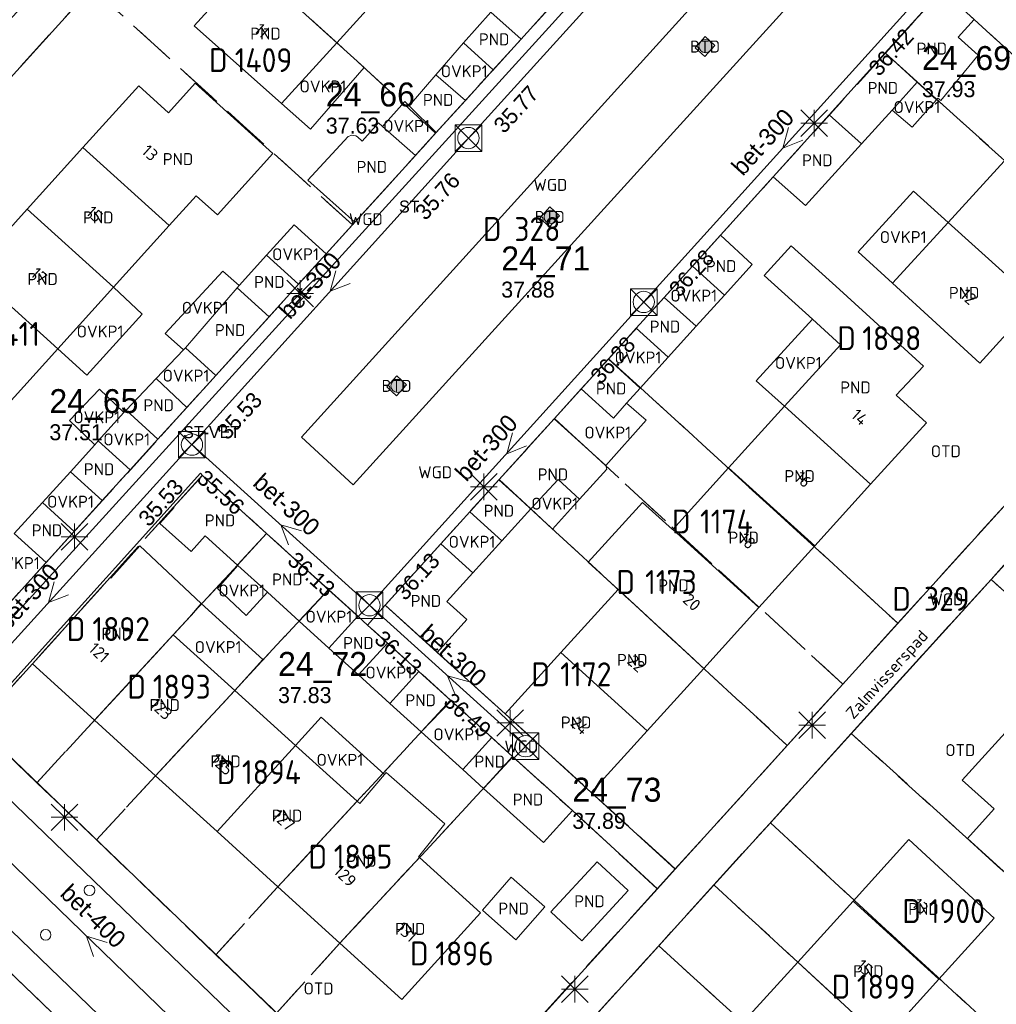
# Model space of a CAD drawing. Header units: metres. Extents: x 207644 to 210135, y 370459 to 373417.
# Tile 172 of 256: x 208776 to 208849, y 371744 to 371818. Entities that reach past the tile are written whole.
import ezdxf
from ezdxf.enums import TextEntityAlignment as Align

# ---------------------------------------------------------------- set-up
doc = ezdxf.new("R2010")
doc.units = ezdxf.units.M
doc.linetypes.add('HIDDEN2', pattern=[4.7625, 3.175, -1.5875])
for name, color, linetype in [('BTD', 7, 'Continuous'), ('combi_kolk', 7, 'Continuous'), ('CON_BxH300x300mm', 7, 'Continuous'), ('CON_BxH400x400mm', 7, 'Continuous'), ('DMM_BxH300x300mm', 7, 'Continuous'), ('DMM_BxH400x400mm', 7, 'Continuous'), ('GB', 1, 'Continuous'), ('GB07', 1, 'Continuous'), ('GB11', 1, 'Continuous'), ('INV_BxH300x300mm', 7, 'Continuous'), ('KAD_perceelnummer', 212, 'Continuous'), ('KAD_sectie', 212, 'Continuous'), ('KAD_Vastgesteld_Perceel', 212, 'Continuous'), ('KO_INSPECTIE', 7, 'Continuous'), ('NAR', 7, 'Continuous'), ('NLV_inspectieput', 7, 'Continuous'), ('NNR_inspectieput', 7, 'Continuous'), ('NOD_inspectieput', 7, 'Continuous'), ('ORL', 7, 'Continuous'), ('OTD', 7, 'Continuous'), ('OVKP1', 7, 'Continuous'), ('PIJL', 7, 'Continuous'), ('PND', 7, 'Continuous'), ('WGD', 7, 'Continuous')]:
    doc.layers.add(name, color=color, linetype=linetype)
for name, color, linetype, lineweight in [('GMV', 7, 'Continuous', 25), ('GP1', 7, 'Continuous', 30), ('Q21_lantaarnpaal', 1, 'Continuous', 0), ('Q26_boom', 72, 'Continuous', 0), ('Q28_rioolput', 153, 'Continuous', 0)]:
    doc.layers.add(name, color=color, linetype=linetype, lineweight=lineweight)
doc.styles.add('ISO', font='isocpeur.ttf', dxfattribs={"height": 1})
doc.styles.add('ISOCP', font='ISOCP.shx', dxfattribs={"height": 1.8})

# ---------------------------------------------------------------- blocks, each defined once
blk = doc.blocks.new('ACMAP_ANN_TEMPLATE_Vastgesteld_Perceelnummer')
at = {"layer": 'KAD_perceelnummer', "style": 'ISOCP'}
blk.add_attdef('Perceelnummer', text='', height=1.8, dxfattribs=at).set_placement((0, 0), align=Align.MIDDLE)
at = {"layer": 'KAD_sectie', "style": 'ISOCP'}
blk.add_attdef('sectie', text='', height=1.8, dxfattribs=at).set_placement((-2.7, 0), align=Align.MIDDLE_RIGHT)
blk = doc.blocks.new('Q21')
for p, q in [((-1, 1), (0, 0)), ((0, 1), (0, 0)), ((0, 0), (1, 1)), ((-1, 0), (0, 0)), ((-1, -1), (0, 0)), ((0, 0), (1, 0)), ((0, 0), (0, -1)), ((0, 0), (1, -1))]:
    blk.add_line(p, q)
blk = doc.blocks.new('Q28')
at = {"linetype": 'Continuous'}
for p, q in [((-1, -1), (1, 1)), ((-1, 1), (1, -1))]:
    blk.add_line(p, q, dxfattribs=at)
blk.add_lwpolyline([(1, 1), (1, -1), (-1, -1), (-1, 1)], close=True)
blk = doc.blocks.new('Q26')
blk.add_hatch(color=256).paths.add_polyline_path([(-0.452, -0.01, 1), (0.548, -0.01, 1)])
blk.add_circle((0.048, -0.01), 0.5)

msp = doc.modelspace()

# ---------------------------------------------------------------- linework, layer by layer
at = {"layer": 'combi_kolk', "color": 253, "lineweight": 13}
for centre in [(208781.05, 371752.54), (208777.76, 371749.2)]:
    msp.add_circle(centre, 0.4, dxfattribs=at)
at = {"layer": 'CON_BxH300x300mm', "color": 253, "linetype": 'Continuous', "lineweight": 13}
for points in [[(208809.52, 371809.07), (208830.33, 371832.03)], [(208843.6, 371819.88), (208822.7, 371796.75)], [(208788.75, 371786.03), (208809.52, 371809.07)], [(208822.7, 371796.75), (208802.09, 371773.96)], [(208767.2, 371762.29), (208788.75, 371786.03)], [(208788.75, 371786.03), (208802.09, 371773.96)], [(208802.09, 371773.96), (208813.82, 371763.37)]]:
    msp.add_lwpolyline(points, dxfattribs=at)
at = {"layer": 'CON_BxH400x400mm', "color": 253, "linetype": 'Continuous', "lineweight": 13}
msp.add_lwpolyline([(208767.2, 371762.29), (208794.46, 371735.9)], dxfattribs=at)
at = {"layer": 'GB', "color": 253, "linetype": 'Continuous', "lineweight": 13}
for points in [[(208793.116, 371822.137), (208788.921, 371817.51)], [(208803.826, 371820.858), (208799.629, 371816.232)], [(208840.846, 371815.463), (208844.878, 371819.92)], [(208788.921, 371817.51), (208795.488, 371811.667)], [(208846.324, 371816.643), (208847.53, 371817.971)], [(208799.629, 371816.232), (208795.488, 371811.667)], [(208811.393, 371814.204), (208813.486, 371816.508)], [(208836.639, 371810.813), (208840.846, 371815.463)], [(208784.752, 371812.981), (208780.564, 371808.352)], [(208786.984, 371810.962), (208784.752, 371812.981)], [(208789.003, 371813.194), (208786.984, 371810.962)], [(208794.839, 371807.913), (208789.003, 371813.194)], [(208807.109, 371809.486), (208809.302, 371811.901)], [(208836.639, 371810.813), (208832.424, 371806.153)], [(208839.049, 371808.633), (208841.354, 371811.171)], [(208839.049, 371808.633), (208834.846, 371804.005)], [(208776.376, 371803.724), (208780.564, 371808.352)], [(208790.666, 371803.301), (208794.839, 371807.913)], [(208800.987, 371802.744), (208805.537, 371807.756)], [(208845.565, 371802.729), (208849.776, 371807.343)], [(208834.846, 371804.005), (208832.424, 371806.153)], [(208787.045, 371802.488), (208789.075, 371804.737)], [(208789.075, 371804.737), (208790.666, 371803.301)], [(208772.188, 371799.095), (208776.376, 371803.724)], [(208845.565, 371802.729), (208841.39, 371798.156)], [(208787.045, 371802.488), (208782.863, 371797.853)], [(208826.354, 371799.431), (208828.469, 371801.764)], [(208830.843, 371799.559), (208828.469, 371801.764)], [(208835.374, 371795.446), (208831.744, 371798.737), (208833.771, 371800.974), (208837.402, 371797.683)], [(208792.292, 371797.98), (208794.358, 371800.259)], [(208828.755, 371797.254), (208830.843, 371799.559)], [(208847.955, 371792.145), (208841.39, 371798.156)], [(208782.863, 371797.853), (208778.682, 371793.22)], [(208796.759, 371798.082), (208794.542, 371795.637)], [(208843.727, 371791.916), (208837.402, 371797.683)], [(208824.239, 371797.098), (208822.138, 371794.78)], [(208852.145, 371796.777), (208847.955, 371792.145)], [(208790.548, 371791.232), (208794.542, 371795.637)], [(208837.477, 371793.539), (208835.374, 371795.446)], [(208826.641, 371794.921), (208824.54, 371792.602)], [(208778.682, 371793.22), (208774.5, 371788.585)], [(208833.274, 371788.912), (208837.477, 371793.539)], [(208818.005, 371790.222), (208820.037, 371792.463)], [(208841.65, 371789.758), (208843.727, 371791.916)], [(208821.412, 371789.149), (208822.438, 371790.282)], [(208843.938, 371787.681), (208841.65, 371789.758)], [(208786.198, 371786.434), (208788.357, 371788.815)], [(208829.072, 371784.287), (208833.274, 371788.912)], [(208811.829, 371783.408), (208815.973, 371787.98)], [(208839.74, 371783.05), (208843.938, 371787.681)], [(208779.615, 371783.997), (208781.456, 371786.028)], [(208781.456, 371786.028), (208781.706, 371786.304)], [(208782.015, 371781.821), (208784.106, 371784.128)], [(208824.869, 371779.661), (208829.072, 371784.287)], [(208787.369, 371781.332), (208789.535, 371783.72)], [(208789.535, 371783.72), (208794.355, 371779.349)], [(208809.638, 371780.992), (208811.829, 371783.408)], [(208835.543, 371778.42), (208839.74, 371783.05)], [(208775.405, 371779.353), (208777.51, 371781.675)], [(208786.341, 371780.111), (208787.407, 371781.298)], [(208787.407, 371781.298), (208787.369, 371781.332)], [(208812.045, 371778.81), (208814.21, 371781.199)], [(208788.695, 371777.996), (208786.341, 371780.111)], [(208824.869, 371779.661), (208824.853, 371779.643)], [(208777.805, 371777.177), (208779.91, 371779.499)], [(208789.751, 371779.172), (208788.695, 371777.996)], [(208792.17, 371776.978), (208789.751, 371779.172)], [(208799.021, 371775.119), (208794.355, 371779.349)], [(208782.652, 371776.007), (208784.83, 371778.43)], [(208807.448, 371778.576), (208803.27, 371773.967)], [(208831.345, 371773.79), (208835.543, 371778.42)], [(208792.192, 371776.958), (208792.17, 371776.978)], [(208776.759, 371769.562), (208782.616, 371776.04)], [(208782.616, 371776.04), (208782.652, 371776.007)], [(208807.903, 371774.24), (208809.855, 371776.394)], [(208796.805, 371772.774), (208794.416, 371774.941)], [(208820.771, 371775.151), (208816.464, 371770.409)], [(208803.27, 371773.967), (208807.181, 371770.423)], [(208827.201, 371769.219), (208831.345, 371773.79)], [(208787.352, 371771.75), (208788.562, 371773.063)], [(208801.938, 371772.474), (208801.205, 371773.139)], [(208803.437, 371771.116), (208801.938, 371772.474)], [(208787.352, 371771.75), (208781.428, 371765.322)], [(208791.97, 371767.566), (208787.352, 371771.75)], [(208801.27, 371768.725), (208799.038, 371770.749)], [(208816.464, 371770.409), (208812.28, 371765.804)], [(208781.428, 371765.322), (208776.759, 371769.562)], [(208808.224, 371766.78), (208805.796, 371768.979)], [(208827.201, 371769.219), (208822.95, 371764.53)], [(208796.531, 371763.434), (208791.97, 371767.566)], [(208805.983, 371764.45), (208803.627, 371766.587)], [(208812.28, 371765.804), (208818.753, 371759.9)], [(208786.017, 371761.154), (208781.428, 371765.322)], [(208850.835, 371765.452), (208846.632, 371760.82)], [(208818.753, 371759.9), (208822.95, 371764.53)], [(208801.16, 371759.24), (208796.531, 371763.434)], [(208812.841, 371762.598), (208811.271, 371764.02)], [(208812.841, 371762.598), (208817.332, 371758.53)], [(208790.643, 371756.952), (208786.017, 371761.154)], [(208810.668, 371760.201), (208809.098, 371761.625)], [(208846.632, 371760.82), (208849.033, 371758.654)], [(208810.668, 371760.201), (208815.157, 371756.129)], [(208801.355, 371759.064), (208801.16, 371759.24)], [(208815.157, 371756.129), (208817.332, 371758.53)], [(208849.033, 371758.654), (208847.032, 371756.434)], [(208795.206, 371752.808), (208790.643, 371756.952)], [(208838.419, 371751.729), (208842.624, 371756.367)], [(208842.624, 371756.367), (208849.013, 371750.452)], [(208847.032, 371756.434), (208853.229, 371750.803)], [(208805.838, 371755.003), (208805.782, 371755.053)], [(208810.43, 371750.842), (208805.838, 371755.003)], [(208799.867, 371748.575), (208795.206, 371752.808)], [(208834.264, 371747.146), (208838.419, 371751.729)], [(208804.528, 371744.342), (208810.43, 371750.842)], [(208849.013, 371750.452), (208844.879, 371745.872)], [(208799.867, 371748.575), (208804.528, 371744.342)], [(208830.151, 371742.609), (208834.264, 371747.146)], [(208840.682, 371741.221), (208844.879, 371745.872)]]:
    msp.add_lwpolyline(points, dxfattribs=at)
at = {"layer": 'GB07', "color": 253, "linetype": 'Continuous', "lineweight": 13}
for points in [[(208793.116, 371822.137), (208799.629, 371816.232)], [(208809.163, 371816.229), (208811.393, 371814.204)], [(208843.249, 371813.258), (208840.846, 371815.463)], [(208844.684, 371811.942), (208843.249, 371813.258)], [(208805.064, 371811.491), (208807.109, 371809.486)], [(208839.049, 371808.633), (208836.639, 371810.813)], [(208787.045, 371802.488), (208780.564, 371808.352)], [(208782.863, 371797.853), (208776.376, 371803.724)], [(208852.145, 371796.777), (208845.565, 371802.729)], [(208778.682, 371793.22), (208772.188, 371799.095)], [(208792.292, 371797.98), (208792.14, 371797.816)], [(208792.14, 371797.816), (208794.542, 371795.637)], [(208824.239, 371797.098), (208826.641, 371794.921)], [(208788.258, 371793.308), (208790.548, 371791.232)], [(208822.438, 371790.282), (208820.037, 371792.463)], [(208783.798, 371788.611), (208786.198, 371786.434)], [(208839.74, 371783.05), (208833.274, 371788.912)], [(208819.855, 371784.461), (208815.973, 371787.98)], [(208835.543, 371778.42), (208829.072, 371784.287)], [(208779.615, 371783.997), (208782.015, 371781.821)], [(208811.829, 371783.408), (208814.21, 371781.199)], [(208831.345, 371773.79), (208824.869, 371779.661)], [(208775.405, 371779.353), (208777.805, 371777.177)], [(208792.17, 371776.978), (208794.355, 371779.349)], [(208807.448, 371778.576), (208809.855, 371776.394)], [(208799.021, 371775.119), (208796.805, 371772.774)], [(208827.201, 371769.219), (208820.771, 371775.151)], [(208803.437, 371771.116), (208801.27, 371768.725)], [(208816.464, 371770.409), (208822.95, 371764.53)], [(208791.97, 371767.566), (208786.017, 371761.154)], [(208808.224, 371766.78), (208805.983, 371764.45)], [(208796.531, 371763.434), (208790.643, 371756.952)], [(208812.841, 371762.598), (208810.668, 371760.201)], [(208801.16, 371759.24), (208795.206, 371752.808)], [(208799.867, 371748.575), (208805.838, 371755.003)], [(208838.419, 371751.729), (208844.879, 371745.872)], [(208840.682, 371741.221), (208834.264, 371747.146)]]:
    msp.add_lwpolyline(points, dxfattribs=at)
at = {"layer": 'GB11', "color": 253, "linetype": 'Continuous', "lineweight": 13}
for points in [[(208809.163, 371816.229), (208811.197, 371818.53)], [(208811.197, 371818.53), (208813.486, 371816.508)], [(208847.828, 371815.302), (208846.324, 371816.643)], [(208845.007, 371811.895), (208847.828, 371815.302)], [(208805.064, 371811.491), (208807.08, 371813.823)], [(208807.08, 371813.823), (208809.302, 371811.901)], [(208841.354, 371811.171), (208843.249, 371813.258)], [(208844.684, 371811.942), (208844.799, 371812.073)], [(208844.799, 371812.073), (208845.007, 371811.895)], [(208801.55, 371808.835), (208802.757, 371810.216)], [(208802.757, 371810.216), (208803.08, 371809.936)], [(208800.476, 371809.19), (208800.765, 371809.284)], [(208800.765, 371809.284), (208801.061, 371809.238)], [(208803.08, 371809.936), (208805.537, 371807.756)], [(208797.463, 371805.891), (208800.476, 371809.19)], [(208801.061, 371809.238), (208801.198, 371809.149)], [(208801.198, 371809.149), (208801.55, 371808.835)], [(208800.987, 371802.744), (208797.463, 371805.891)], [(208794.358, 371800.259), (208796.759, 371798.082)], [(208826.354, 371799.431), (208828.755, 371797.254)], [(208788.258, 371793.308), (208792.14, 371797.816)], [(208822.138, 371794.78), (208824.54, 371792.602)], [(208783.798, 371788.611), (208786.062, 371791)], [(208786.062, 371791), (208788.357, 371788.815)], [(208821.412, 371789.149), (208820.431, 371788.022), (208818.005, 371790.222)], [(208784.106, 371784.128), (208781.706, 371786.304)], [(208817.88, 371781.942), (208819.914, 371784.194)], [(208819.858, 371784.449), (208819.855, 371784.461)], [(208819.914, 371784.194), (208819.858, 371784.449)], [(208814.21, 371781.199), (208816.258, 371783.407), (208817.88, 371781.942)], [(208777.51, 371781.675), (208779.91, 371779.499)], [(208822.6, 371781.69), (208818.519, 371777.196)], [(208824.853, 371779.643), (208822.6, 371781.69)], [(208809.638, 371780.992), (208812.045, 371778.81)], [(208784.83, 371778.43), (208789.444, 371774.086)], [(208794.416, 371774.941), (208792.192, 371776.958)], [(208818.519, 371777.196), (208820.771, 371775.151)], [(208788.562, 371773.063), (208789.444, 371774.086)], [(208809.396, 371772.886), (208807.903, 371774.24)], [(208799.038, 371770.749), (208801.205, 371773.139)], [(208809.396, 371772.886), (208807.181, 371770.423)], [(208803.627, 371766.587), (208805.796, 371768.979)], [(208809.098, 371761.625), (208811.271, 371764.02)], [(208803.339, 371761.406), (208801.355, 371759.064)], [(208807.753, 371757.545), (208803.339, 371761.406)], [(208805.782, 371755.053), (208807.753, 371757.545)], [(208819.187, 371754.678), (208815.712, 371750.919)], [(208821.527, 371752.515), (208819.187, 371754.678)], [(208812.747, 371753.517), (208810.569, 371751.049)], [(208815.271, 371751.288), (208812.747, 371753.517)], [(208818.052, 371748.756), (208821.527, 371752.515)], [(208810.569, 371751.049), (208813.093, 371748.821)], [(208813.093, 371748.821), (208815.271, 371751.288)], [(208815.712, 371750.919), (208818.052, 371748.756)]]:
    msp.add_lwpolyline(points, dxfattribs=at)
at = {"layer": 'GMV', "color": 253, "linetype": 'Continuous', "lineweight": 13}
for points in [[(208808.636, 371850.604), (208750.504, 371786.442)], [(208774.232, 371771.928), (208830.055, 371833.352)], [(208796.981, 371786.587), (208830.414, 371823.512)], [(208801.426, 371724.18), (208700.793, 371821.365)], [(208834.38, 371819.94), (208800.871, 371783.019)], [(208813.486, 371816.508), (208815.523, 371818.751)], [(208882.881, 371817.952), (208825.061, 371754.137)], [(208715.331, 371817.025), (208806.308, 371729.174)], [(208826.56, 371815.859), (208827.313, 371816.688)], [(208827.313, 371816.688), (208828.041, 371816.026)], [(208828.041, 371816.026), (208827.288, 371815.197)], [(208827.288, 371815.197), (208826.56, 371815.859)], [(208809.302, 371811.901), (208811.393, 371814.204)], [(208805.537, 371807.756), (208807.109, 371809.486)], [(208828.469, 371801.764), (208832.424, 371806.153)], [(208814.891, 371803.059), (208815.645, 371803.888)], [(208815.645, 371803.888), (208816.373, 371803.227)], [(208798.826, 371800.362), (208800.987, 371802.744)], [(208815.62, 371802.397), (208814.891, 371803.059)], [(208816.373, 371803.227), (208815.62, 371802.397)], [(208798.826, 371800.362), (208796.759, 371798.082)], [(208824.239, 371797.098), (208826.354, 371799.431)], [(208822.138, 371794.78), (208820.037, 371792.463)], [(208865.547, 371794.366), (208807.996, 371730.934)], [(208788.357, 371788.815), (208790.548, 371791.232)], [(208803.382, 371790.364), (208804.136, 371791.193)], [(208804.136, 371791.193), (208804.864, 371790.531)], [(208804.111, 371789.702), (208803.382, 371790.364)], [(208804.864, 371790.531), (208804.111, 371789.702)], [(208815.973, 371787.98), (208818.005, 371790.222)], [(208784.106, 371784.128), (208786.198, 371786.434)], [(208800.871, 371783.019), (208796.981, 371786.587)], [(208789.405, 371783.888), (208773.585, 371766.383)], [(208789.535, 371783.72), (208789.405, 371783.888)], [(208779.91, 371779.499), (208782.015, 371781.821)], [(208807.448, 371778.576), (208809.638, 371780.992)], [(208775.714, 371774.87), (208777.805, 371777.177)], [(208801.205, 371773.139), (208799.021, 371775.119)], [(208803.27, 371773.967), (208801.938, 371772.474)], [(208805.796, 371768.979), (208803.437, 371771.116)], [(208812.28, 371765.804), (208807.181, 371770.423)], [(208811.271, 371764.02), (208808.224, 371766.78)], [(208772.812, 371764.76), (208805.867, 371732.985)], [(208789.271, 371732.715), (208759.626, 371761.265)], [(208818.753, 371759.9), (208825.061, 371754.137)], [(208817.332, 371758.53), (208823.717, 371752.651)], [(208823.717, 371752.651), (208825.061, 371754.137)], [(208805.867, 371732.985), (208823.717, 371752.651)]]:
    msp.add_lwpolyline(points, dxfattribs=at)
at = {"layer": 'GP1', "color": 253, "linetype": 'Continuous', "lineweight": 13}
for points in [[(208799.629, 371816.232), (208801.697, 371814.357)], [(208807.08, 371813.823), (208809.163, 371816.229)], [(208801.697, 371814.357), (208797.655, 371809.723)], [(208797.655, 371809.723), (208795.488, 371811.667)], [(208803.08, 371809.936), (208804.741, 371811.808)], [(208804.741, 371811.808), (208805.064, 371811.491)], [(208842.869, 371809.881), (208844.684, 371811.942)], [(208841.354, 371811.171), (208842.869, 371809.881)], [(208842.968, 371805.078), (208838.807, 371800.521)], [(208845.565, 371802.729), (208842.968, 371805.078)], [(208794.358, 371800.259), (208796.425, 371802.538)], [(208796.425, 371802.538), (208798.826, 371800.362)], [(208838.807, 371800.521), (208841.39, 371798.156)], [(208786.741, 371794.385), (208791.074, 371799.062)], [(208791.074, 371799.062), (208792.292, 371797.98)], [(208782.863, 371797.853), (208785.009, 371795.834)], [(208826.641, 371794.921), (208828.755, 371797.254)], [(208785.009, 371795.834), (208780.864, 371791.246)], [(208831.143, 371790.823), (208835.374, 371795.446)], [(208788.107, 371793.149), (208786.741, 371794.385)], [(208780.864, 371791.246), (208778.682, 371793.22)], [(208786.062, 371791), (208788.107, 371793.149)], [(208788.107, 371793.149), (208788.258, 371793.308)], [(208824.54, 371792.602), (208822.438, 371790.282)], [(208833.274, 371788.912), (208831.143, 371790.823)], [(208781.793, 371790.192), (208779.554, 371787.837)], [(208783.64, 371788.437), (208781.793, 371790.192)], [(208783.64, 371788.437), (208783.798, 371788.611)], [(208822.884, 371787.868), (208821.412, 371789.149)], [(208779.554, 371787.837), (208781.456, 371786.028)], [(208781.706, 371786.304), (208783.64, 371788.437)], [(208819.855, 371784.461), (208822.884, 371787.868)], [(208777.51, 371781.675), (208779.615, 371783.997)], [(208815.846, 371779.69), (208817.88, 371781.942)], [(208814.21, 371781.199), (208815.846, 371779.69)], [(208809.855, 371776.394), (208812.045, 371778.81)], [(208790.661, 371775.211), (208792.192, 371776.958)], [(208792.824, 371773.192), (208790.661, 371775.211)], [(208794.416, 371774.941), (208792.824, 371773.192)], [(208794.075, 371769.89), (208789.444, 371774.086)], [(208799.038, 371770.749), (208796.805, 371772.774)], [(208791.97, 371767.566), (208794.075, 371769.89)], [(208803.627, 371766.587), (208801.27, 371768.725)], [(208798.467, 371765.556), (208796.531, 371763.434)], [(208803.208, 371761.251), (208798.467, 371765.556)], [(208809.098, 371761.625), (208805.983, 371764.45)], [(208801.355, 371759.064), (208803.208, 371761.251)]]:
    msp.add_lwpolyline(points, dxfattribs=at)
at = {"layer": 'KAD_Vastgesteld_Perceel', "color": 253, "linetype": 'HIDDEN2', "lineweight": 13}
for points in [[(208789.284, 371732.728), (208774.472, 371746.976), (208759.623, 371761.261), (208757.487, 371763.313), (208742.795, 371777.532), (208728.266, 371791.595), (208725.863, 371793.847), (208711.116, 371808.105), (208699.726, 371819.116), (208696.027, 371819.291), (208694.598, 371820.728), (208692.426, 371822.645), (208677.641, 371836.94), (208662.866, 371851.226), (208653.336, 371841.374), (208643.116, 371851.245), (208620.578, 371873.015)], [(208773.622, 371772.563), (208798.826, 371800.362), (208800.806, 371802.544), (208802.885, 371804.835), (208807.062, 371809.434), (208819.838, 371823.503)], [(208845.13, 371820.166), (208840.855, 371815.451), (208832.424, 371806.153), (208828.469, 371801.764), (208820.059, 371792.488), (208815.98, 371787.988), (208811.819, 371783.397), (208803.27, 371773.967), (208805.671, 371771.784), (208812.28, 371765.804), (208818.753, 371759.9), (208825.068, 371754.145), (208823.714, 371752.648), (208823.714, 371752.648), (208817.332, 371758.532), (208812.871, 371762.574), (208808.181, 371766.825), (208799.003, 371775.142), (208794.357, 371779.351), (208789.535, 371783.72), (208787.369, 371781.332), (208782.616, 371776.04), (208776.759, 371769.562), (208773.756, 371766.225)], [(208773.006, 371764.568), (208777.103, 371760.629), (208781.569, 371756.337), (208790.555, 371747.7), (208795.112, 371743.321)]]:
    msp.add_lwpolyline(points, dxfattribs=at)
for points in [[(208809.781, 371851.817), (208808.445, 371850.394), (208804.359, 371845.884), (208800.133, 371841.219), (208787.525, 371827.303), (208781.225, 371820.35), (208750.504, 371786.442), (208748.342, 371788.498), (208765.833, 371807.762), (208767.161, 371809.237), (208771.303, 371813.801), (208775.575, 371818.508), (208779.624, 371822.969), (208783.951, 371827.737), (208788.064, 371832.269), (208794.466, 371839.323), (208800.78, 371846.28), (208804.872, 371850.789), (208809.134, 371855.486), (208813.32, 371860.098), (208825.426, 371873.436), (208827.511, 371871.391), (208809.781, 371851.817)], [(208807.062, 371809.434), (208787.525, 371827.303), (208800.133, 371841.219), (208819.838, 371823.503), (208807.062, 371809.434)], [(208807.062, 371809.434), (208802.885, 371804.835), (208800.806, 371802.544), (208781.225, 371820.35), (208787.525, 371827.303), (208807.062, 371809.434)], [(208866.869, 371800.281), (208845.13, 371820.166), (208849.337, 371824.806), (208871.099, 371804.949), (208866.869, 371800.281)], [(208800.806, 371802.544), (208798.826, 371800.362), (208773.622, 371772.563), (208770.908, 371769.55), (208770.538, 371769.165), (208770.12, 371768.833), (208769.661, 371768.56), (208769.17, 371768.351), (208750.504, 371786.442), (208781.225, 371820.35), (208800.806, 371802.544)], [(208862.732, 371795.715), (208840.855, 371815.451), (208845.13, 371820.166), (208866.869, 371800.281), (208862.732, 371795.715)], [(208885, 371815.865), (208866.861, 371795.87), (208865.547, 371794.366), (208852.958, 371780.491), (208848.799, 371775.907), (208838.288, 371764.322), (208832.208, 371757.621), (208827.967, 371752.947), (208823.822, 371748.378), (208807.996, 371730.934), (208805.836, 371733.015), (208823.714, 371752.648), (208825.068, 371754.145), (208833.478, 371763.428), (208837.643, 371768.024), (208841.796, 371772.608), (208862.732, 371795.715), (208866.869, 371800.281), (208871.099, 371804.949), (208875.155, 371809.425), (208882.881, 371817.952), (208885, 371815.865)], [(208820.059, 371792.488), (208828.469, 371801.764), (208832.424, 371806.153), (208840.855, 371815.451), (208862.732, 371795.715), (208841.796, 371772.608), (208820.059, 371792.488)], [(208820.059, 371792.488), (208841.796, 371772.608), (208837.643, 371768.024), (208818.484, 371785.693), (208815.98, 371787.988), (208820.059, 371792.488)], [(208815.98, 371787.988), (208818.484, 371785.693), (208837.643, 371768.024), (208833.478, 371763.428), (208815.776, 371779.759), (208811.819, 371783.397), (208815.98, 371787.988)], [(208794.357, 371779.351), (208777.103, 371760.629), (208773.006, 371764.568), (208773.411, 371765.707), (208773.756, 371766.225), (208776.759, 371769.562), (208782.616, 371776.04), (208787.369, 371781.332), (208789.535, 371783.72), (208794.357, 371779.351)], [(208805.671, 371771.784), (208803.27, 371773.967), (208811.819, 371783.397), (208815.776, 371779.759), (208833.478, 371763.428), (208825.068, 371754.145), (208818.753, 371759.9), (208812.28, 371765.804), (208805.671, 371771.784)], [(208874.646, 371760.541), (208870.508, 371755.983), (208848.799, 371775.907), (208852.958, 371780.491), (208874.646, 371760.541)], [(208777.103, 371760.629), (208794.357, 371779.351), (208799.003, 371775.142), (208785.988, 371761.122), (208781.569, 371756.337), (208777.103, 371760.629)], [(208848.799, 371775.907), (208870.508, 371755.983), (208862.121, 371746.744), (208860.129, 371744.548), (208838.288, 371764.322), (208848.799, 371775.907)], [(208781.569, 371756.337), (208785.988, 371761.122), (208799.003, 371775.142), (208808.181, 371766.825), (208795.164, 371752.762), (208790.555, 371747.7), (208781.569, 371756.337)], [(208795.112, 371743.321), (208790.555, 371747.7), (208795.164, 371752.762), (208808.181, 371766.825), (208812.871, 371762.574), (208799.833, 371748.538), (208795.112, 371743.321)], [(208853.865, 371737.633), (208832.208, 371757.621), (208838.288, 371764.322), (208860.129, 371744.548), (208853.865, 371737.633)], [(208817.332, 371758.532), (208823.714, 371752.648), (208805.836, 371733.015), (208795.112, 371743.321), (208799.833, 371748.538), (208812.871, 371762.574), (208817.332, 371758.532)], [(208832.208, 371757.621), (208853.865, 371737.633), (208849.646, 371732.974), (208827.967, 371752.947), (208832.208, 371757.621)], [(208845.609, 371728.517), (208823.822, 371748.378), (208827.967, 371752.947), (208849.646, 371732.974), (208845.609, 371728.517)], [(208832.926, 371714.515), (208830.899, 371712.291), (208812.174, 371730.312), (208808.426, 371730.48), (208807.996, 371730.934), (208823.822, 371748.378), (208845.609, 371728.517), (208832.926, 371714.515)], [(208774.472, 371746.976), (208789.284, 371732.728), (208776.274, 371719.254), (208761.582, 371733.642), (208774.472, 371746.976)]]:
    msp.add_lwpolyline(points, close=True, dxfattribs=at)
at = {"layer": 'NOD_inspectieput', "color": 253, "lineweight": 13}
for centre in [(208809.52, 371809.07), (208822.7, 371796.75), (208788.75, 371786.03), (208802.09, 371773.96), (208813.82, 371763.37)]:
    msp.add_circle(centre, 0.8, dxfattribs=at)
at = {"layer": 'PIJL', "color": 253, "lineweight": 13}
for points in [[(208833.58, 371809.87), (208833.15, 371808.32), (208834.65, 371808.9)], [(208799.56, 371799.1), (208799.14, 371797.55), (208800.63, 371798.14)], [(208812.83, 371786.91), (208812.4, 371785.35), (208813.89, 371785.94)], [(208796.97, 371779.56), (208795.42, 371780), (208796, 371778.49)], [(208778.41, 371775.71), (208777.98, 371774.16), (208779.48, 371774.74)], [(208809.51, 371768.23), (208807.96, 371768.67), (208808.54, 371767.17)], [(208782.37, 371748.61), (208780.83, 371749.09), (208781.36, 371747.58)]]:
    msp.add_lwpolyline(points, dxfattribs=at)

# ---------------------------------------------------------------- block references
at = {"layer": 'KAD_Vastgesteld_Perceel', "color": 253, "linetype": 'HIDDEN2', "lineweight": 13}
ref = msp.add_blockref('ACMAP_ANN_TEMPLATE_Vastgesteld_Perceelnummer', (208794.126, 371814.924), dxfattribs=at)
ref.add_attrib('Perceelnummer', '1409', dxfattribs={"layer": 'KAD_perceelnummer', "lineweight": 13, "height": 1.8, "style": 'ISOCP'}).set_placement((208794.126, 371814.924), align=Align.MIDDLE)
ref.add_attrib('sectie', 'D', dxfattribs={"layer": 'KAD_sectie', "lineweight": 13, "height": 1.8, "style": 'ISOCP'}).set_placement((208791.426, 371814.924), align=Align.MIDDLE_RIGHT)
ref = msp.add_blockref('ACMAP_ANN_TEMPLATE_Vastgesteld_Perceelnummer', (208814.707, 371802.232), dxfattribs=at)
ref.add_attrib('Perceelnummer', '328', dxfattribs={"layer": 'KAD_perceelnummer', "lineweight": 13, "height": 1.8, "style": 'ISOCP'}).set_placement((208814.707, 371802.232), align=Align.MIDDLE)
ref.add_attrib('sectie', 'D', dxfattribs={"layer": 'KAD_sectie', "lineweight": 13, "height": 1.8, "style": 'ISOCP'}).set_placement((208812.007, 371802.232), align=Align.MIDDLE_RIGHT)
ref = msp.add_blockref('ACMAP_ANN_TEMPLATE_Vastgesteld_Perceelnummer', (208775.522, 371794.351), dxfattribs=at)
ref.add_attrib('Perceelnummer', '1411', dxfattribs={"layer": 'KAD_perceelnummer', "lineweight": 13, "height": 1.8, "style": 'ISOCP'}).set_placement((208775.522, 371794.351), align=Align.MIDDLE)
ref.add_attrib('sectie', 'D', dxfattribs={"layer": 'KAD_sectie', "lineweight": 13, "height": 1.8, "style": 'ISOCP'}).set_placement((208772.822, 371794.351), align=Align.MIDDLE_RIGHT)
ref = msp.add_blockref('ACMAP_ANN_TEMPLATE_Vastgesteld_Perceelnummer', (208841.331, 371794.03), dxfattribs=at)
ref.add_attrib('Perceelnummer', '1898', dxfattribs={"layer": 'KAD_perceelnummer', "lineweight": 13, "height": 1.8, "style": 'ISOCP'}).set_placement((208841.331, 371794.03), align=Align.MIDDLE)
ref.add_attrib('sectie', 'D', dxfattribs={"layer": 'KAD_sectie', "lineweight": 13, "height": 1.8, "style": 'ISOCP'}).set_placement((208838.631, 371794.03), align=Align.MIDDLE_RIGHT)
ref = msp.add_blockref('ACMAP_ANN_TEMPLATE_Vastgesteld_Perceelnummer', (208828.907, 371780.256), dxfattribs=at)
ref.add_attrib('Perceelnummer', '1174', dxfattribs={"layer": 'KAD_perceelnummer', "lineweight": 13, "height": 1.8, "style": 'ISOCP'}).set_placement((208828.907, 371780.256), align=Align.MIDDLE)
ref.add_attrib('sectie', 'D', dxfattribs={"layer": 'KAD_sectie', "lineweight": 13, "height": 1.8, "style": 'ISOCP'}).set_placement((208826.207, 371780.256), align=Align.MIDDLE_RIGHT)
ref = msp.add_blockref('ACMAP_ANN_TEMPLATE_Vastgesteld_Perceelnummer', (208824.739, 371775.708), dxfattribs=at)
ref.add_attrib('Perceelnummer', '1173', dxfattribs={"layer": 'KAD_perceelnummer', "lineweight": 13, "height": 1.8, "style": 'ISOCP'}).set_placement((208824.739, 371775.708), align=Align.MIDDLE)
ref.add_attrib('sectie', 'D', dxfattribs={"layer": 'KAD_sectie', "lineweight": 13, "height": 1.8, "style": 'ISOCP'}).set_placement((208822.039, 371775.708), align=Align.MIDDLE_RIGHT)
ref = msp.add_blockref('ACMAP_ANN_TEMPLATE_Vastgesteld_Perceelnummer', (208845.465, 371774.443), dxfattribs=at)
ref.add_attrib('Perceelnummer', '329', dxfattribs={"layer": 'KAD_perceelnummer', "lineweight": 13, "height": 1.8, "style": 'ISOCP'}).set_placement((208845.465, 371774.443), align=Align.MIDDLE)
ref.add_attrib('sectie', 'D', dxfattribs={"layer": 'KAD_sectie', "lineweight": 13, "height": 1.8, "style": 'ISOCP'}).set_placement((208842.765, 371774.443), align=Align.MIDDLE_RIGHT)
ref = msp.add_blockref('ACMAP_ANN_TEMPLATE_Vastgesteld_Perceelnummer', (208783.432, 371772.175), dxfattribs=at)
ref.add_attrib('Perceelnummer', '1892', dxfattribs={"layer": 'KAD_perceelnummer', "lineweight": 13, "height": 1.8, "style": 'ISOCP'}).set_placement((208783.432, 371772.175), align=Align.MIDDLE)
ref.add_attrib('sectie', 'D', dxfattribs={"layer": 'KAD_sectie', "lineweight": 13, "height": 1.8, "style": 'ISOCP'}).set_placement((208780.732, 371772.175), align=Align.MIDDLE_RIGHT)
ref = msp.add_blockref('ACMAP_ANN_TEMPLATE_Vastgesteld_Perceelnummer', (208818.344, 371768.771), dxfattribs=at)
ref.add_attrib('Perceelnummer', '1172', dxfattribs={"layer": 'KAD_perceelnummer', "lineweight": 13, "height": 1.8, "style": 'ISOCP'}).set_placement((208818.344, 371768.771), align=Align.MIDDLE)
ref.add_attrib('sectie', 'D', dxfattribs={"layer": 'KAD_sectie', "lineweight": 13, "height": 1.8, "style": 'ISOCP'}).set_placement((208815.644, 371768.771), align=Align.MIDDLE_RIGHT)
ref = msp.add_blockref('ACMAP_ANN_TEMPLATE_Vastgesteld_Perceelnummer', (208787.99, 371767.844), dxfattribs=at)
ref.add_attrib('Perceelnummer', '1893', dxfattribs={"layer": 'KAD_perceelnummer', "lineweight": 13, "height": 1.8, "style": 'ISOCP'}).set_placement((208787.99, 371767.844), align=Align.MIDDLE)
ref.add_attrib('sectie', 'D', dxfattribs={"layer": 'KAD_sectie', "lineweight": 13, "height": 1.8, "style": 'ISOCP'}).set_placement((208785.29, 371767.844), align=Align.MIDDLE_RIGHT)
ref = msp.add_blockref('ACMAP_ANN_TEMPLATE_Vastgesteld_Perceelnummer', (208794.722, 371761.421), dxfattribs=at)
ref.add_attrib('Perceelnummer', '1894', dxfattribs={"layer": 'KAD_perceelnummer', "lineweight": 13, "height": 1.8, "style": 'ISOCP'}).set_placement((208794.722, 371761.421), align=Align.MIDDLE)
ref.add_attrib('sectie', 'D', dxfattribs={"layer": 'KAD_sectie', "lineweight": 13, "height": 1.8, "style": 'ISOCP'}).set_placement((208792.022, 371761.421), align=Align.MIDDLE_RIGHT)
ref = msp.add_blockref('ACMAP_ANN_TEMPLATE_Vastgesteld_Perceelnummer', (208801.603, 371755.073), dxfattribs=at)
ref.add_attrib('Perceelnummer', '1895', dxfattribs={"layer": 'KAD_perceelnummer', "lineweight": 13, "height": 1.8, "style": 'ISOCP'}).set_placement((208801.603, 371755.073), align=Align.MIDDLE)
ref.add_attrib('sectie', 'D', dxfattribs={"layer": 'KAD_sectie', "lineweight": 13, "height": 1.8, "style": 'ISOCP'}).set_placement((208798.903, 371755.073), align=Align.MIDDLE_RIGHT)
ref = msp.add_blockref('ACMAP_ANN_TEMPLATE_Vastgesteld_Perceelnummer', (208846.217, 371750.978), dxfattribs=at)
ref.add_attrib('Perceelnummer', '1900', dxfattribs={"layer": 'KAD_perceelnummer', "lineweight": 13, "height": 1.8, "style": 'ISOCP'}).set_placement((208846.217, 371750.978), align=Align.MIDDLE)
ref.add_attrib('sectie', 'D', dxfattribs={"layer": 'KAD_sectie', "lineweight": 13, "height": 1.8, "style": 'ISOCP'}).set_placement((208843.517, 371750.978), align=Align.MIDDLE_RIGHT)
ref = msp.add_blockref('ACMAP_ANN_TEMPLATE_Vastgesteld_Perceelnummer', (208809.227, 371747.795), dxfattribs=at)
ref.add_attrib('Perceelnummer', '1896', dxfattribs={"layer": 'KAD_perceelnummer', "lineweight": 13, "height": 1.8, "style": 'ISOCP'}).set_placement((208809.227, 371747.795), align=Align.MIDDLE)
ref.add_attrib('sectie', 'D', dxfattribs={"layer": 'KAD_sectie', "lineweight": 13, "height": 1.8, "style": 'ISOCP'}).set_placement((208806.527, 371747.795), align=Align.MIDDLE_RIGHT)
ref = msp.add_blockref('ACMAP_ANN_TEMPLATE_Vastgesteld_Perceelnummer', (208840.915, 371745.298), dxfattribs=at)
ref.add_attrib('Perceelnummer', '1899', dxfattribs={"layer": 'KAD_perceelnummer', "lineweight": 13, "height": 1.8, "style": 'ISOCP'}).set_placement((208840.915, 371745.298), align=Align.MIDDLE)
ref.add_attrib('sectie', 'D', dxfattribs={"layer": 'KAD_sectie', "lineweight": 13, "height": 1.8, "style": 'ISOCP'}).set_placement((208838.215, 371745.298), align=Align.MIDDLE_RIGHT)
at = {"layer": 'Q21_lantaarnpaal', "color": 253}
for p in [(208835.5, 371810.177), (208796.884, 371797.377), (208810.691, 371782.866), (208779.929, 371779.099), (208812.666, 371765.114), (208835.352, 371764.948), (208779.181, 371758.027), (208817.51, 371745.116)]:
    msp.add_blockref('Q21', p, dxfattribs=at)
at = {"layer": 'Q26_boom', "color": 253}
for p in [(208827.29, 371815.987), (208815.663, 371803.147), (208804.149, 371790.463)]:
    msp.add_blockref('Q26', p, dxfattribs=at)
at = {"layer": 'Q28_rioolput', "color": 253}
for p in [(208809.524, 371809.069), (208822.701, 371796.745), (208788.746, 371786.029), (208802.088, 371773.961), (208813.823, 371763.366)]:
    msp.add_blockref('Q28', p, dxfattribs=at)

# ---------------------------------------------------------------- texts
at = {"layer": 'BTD', "color": 253, "linetype": 'Continuous', "lineweight": 13, "style": 'ISO'}
for p in [(208827.301, 371815.943), (208815.632, 371803.142), (208804.123, 371790.447)]:
    msp.add_text('BTD', height=0.9, dxfattribs=at).set_placement(p, align=Align.MIDDLE_CENTER)
at = {"layer": 'DMM_BxH300x300mm', "color": 253, "lineweight": 13}
for rotation, p in [(47.9, (208830.14, 371806.15)), (47.97, (208796.12, 371795.37)), (47.88, (208809.37, 371783.18)), (317.86, (208793.24, 371783.02)), (47.77, (208774.94, 371771.99)), (317.92, (208805.77, 371771.67))]:
    msp.add_text('bet-300', height=1.3, rotation=rotation, dxfattribs=at).set_placement(p)
at = {"layer": 'DMM_BxH400x400mm', "color": 253, "lineweight": 13}
msp.add_text('bet-400', height=1.3, rotation=315.93, dxfattribs=at).set_placement((208778.76, 371752.19))
at = {"layer": 'INV_BxH300x300mm', "color": 253, "lineweight": 13}
for s, rotation, p in [('36.42', 47.9, (208840.38, 371813.63)), ('35.77', 47.81, (208812.2, 371809.34)), ('35.76', 47.97, (208806.3, 371802.81)), ('36.28', 47.9, (208825.38, 371797.03)), ('36.28', 47.88, (208819.47, 371790.5)), ('35.53', 47.97, (208791.43, 371786.31)), ('35.53', 47.77, (208785.51, 371779.79)), ('35.56', 317.86, (208789.03, 371783.35)), ('36.13', 317.86, (208795.84, 371777.19)), ('36.13', 47.88, (208804.77, 371774.24)), ('36.13', 317.92, (208802.37, 371771.28)), ('36.49', 317.92, (208807.57, 371766.59))]:
    msp.add_text(s, height=1.2, rotation=rotation, dxfattribs=at).set_placement(p)
at = {"layer": 'KO_INSPECTIE', "color": 253, "lineweight": 13}
for s, p in [('ST', (208804.31, 371803.47)), ('ST-VET', (208788.09, 371786.52))]:
    msp.add_text(s, height=0.9, dxfattribs=at).set_placement(p)
at = {"layer": 'NAR', "color": 253, "linetype": 'Continuous', "lineweight": 13, "style": 'ISO'}
for s, rotation, p in [('11', 317.8, (208793.995, 371817.151)), ('13', 317.9, (208785.599, 371807.955)), ('15', 317.9, (208781.437, 371803.355)), ('17', 317.9, (208777.263, 371798.742)), ('12', 317.9, (208847.084, 371797.145)), ('14', 317.8, (208838.915, 371788.095)), ('16', 317.8, (208834.679, 371783.422)), ('18', 317.8, (208830.481, 371778.792)), ('20', 317.8, (208826.31, 371774.192)), ('121', 317.3, (208781.774, 371770.411)), ('22', 317.8, (208822.135, 371769.586)), ('123', 317.3, (208786.446, 371766.168)), ('24', 317.8, (208817.889, 371764.902)), ('125', 317.7, (208791.02, 371762.013)), ('127', 317.7, (208795.645, 371757.812)), ('129', 317.2, (208800.26, 371753.621)), ('13', 317.8, (208843.472, 371751.347)), ('131', 317.8, (208804.887, 371749.419)), ('15', 317.8, (208839.293, 371746.738))]:
    msp.add_text(s, height=0.9, rotation=rotation, dxfattribs=at).set_placement(p, align=Align.MIDDLE_CENTER)
at = {"layer": 'NLV_inspectieput', "color": 253, "lineweight": 13}
for s, p in [('37.93', (208843.6, 371812.14)), ('37.63', (208798.81, 371809.4)), ('37.88', (208811.99, 371797.08)), ('37.51', (208778.04, 371786.36)), ('37.83', (208795.22, 371766.61)), ('37.89', (208817.33, 371757.16))]:
    msp.add_text(s, height=1.2, dxfattribs=at).set_placement(p)
at = {"layer": 'NNR_inspectieput', "color": 253, "lineweight": 13}
for s, p in [('24_69', (208843.6, 371814.18)), ('24_66', (208798.81, 371811.44)), ('24_71', (208811.99, 371799.12)), ('24_65', (208778.04, 371788.4)), ('24_72', (208795.22, 371768.65)), ('24_73', (208817.33, 371759.2))]:
    msp.add_text(s, height=1.8, dxfattribs=at).set_placement(p)
at = {"layer": 'ORL', "color": 253, "linetype": 'Continuous', "lineweight": 13, "style": 'ISO'}
msp.add_text('Zalmvisserspad', height=0.9, rotation=47.8, dxfattribs=at).set_placement((208840.96, 371768.772), align=Align.MIDDLE_CENTER)
at = {"layer": 'OTD', "color": 253, "linetype": 'Continuous', "lineweight": 13, "style": 'ISO'}
for p in [(208845.392, 371785.534), (208846.479, 371763.074), (208798.265, 371745.162)]:
    msp.add_text('OTD', height=0.9, dxfattribs=at).set_placement(p, align=Align.MIDDLE_CENTER)
at = {"layer": 'OVKP1', "color": 253, "linetype": 'Continuous', "lineweight": 13, "style": 'ISO'}
for p in [(208809.203, 371814.087), (208798.593, 371812.944), (208843.221, 371811.395), (208804.879, 371809.975), (208842.186, 371801.625), (208796.533, 371800.337), (208826.452, 371797.224), (208789.747, 371796.311), (208781.846, 371794.53), (208822.264, 371792.576), (208834.31, 371792.168), (208788.304, 371791.213), (208781.597, 371788.085), (208819.992, 371786.938), (208783.849, 371786.422), (208779.625, 371781.742), (208816.012, 371781.596), (208809.792, 371778.728), (208775.56, 371777.131), (208792.492, 371775.068), (208799.042, 371773.102), (208790.714, 371770.82), (208803.547, 371768.904), (208808.648, 371764.261), (208799.87, 371762.346)]:
    msp.add_text('OVKP1', height=0.9, dxfattribs=at).set_placement(p, align=Align.MIDDLE_CENTER)
at = {"layer": 'PND', "color": 253, "linetype": 'Continuous', "lineweight": 13, "style": 'ISO'}
for p in [(208794.275, 371816.916), (208811.457, 371816.486), (208844.337, 371815.791), (208840.662, 371812.835), (208807.252, 371811.934), (208787.702, 371807.486), (208835.737, 371807.401), (208802.265, 371806.902), (208781.711, 371803.105), (208828.512, 371799.447), (208777.526, 371798.475), (208794.567, 371798.254), (208846.768, 371797.437), (208824.29, 371794.897), (208791.62, 371794.636), (208838.606, 371790.332), (208820.25, 371790.252), (208786.249, 371788.992), (208781.772, 371784.184), (208815.872, 371783.794), (208834.406, 371783.669), (208811.813, 371781.061), (208790.862, 371780.341), (208777.857, 371779.592), (208830.206, 371779.041), (208795.917, 371775.902), (208824.932, 371775.458), (208806.329, 371774.285), (208783.102, 371771.823), (208801.258, 371771.125), (208821.833, 371769.857), (208805.934, 371766.824), (208786.699, 371766.465), (208817.615, 371765.152), (208791.274, 371762.232), (208811.123, 371762.214), (208814, 371759.364), (208795.902, 371758.151), (208801.48, 371754.762), (208812.92, 371751.169), (208818.62, 371751.718), (208843.716, 371751.141), (208805.149, 371749.644), (208839.572, 371746.465)]:
    msp.add_text('PND', height=0.9, dxfattribs=at).set_placement(p, align=Align.MIDDLE_CENTER)
at = {"layer": 'WGD', "color": 253, "linetype": 'Continuous', "lineweight": 13, "style": 'ISO'}
for p in [(208815.681, 371805.548), (208801.817, 371802.97), (208807.024, 371783.954), (208845.434, 371774.41), (208813.5, 371763.346)]:
    msp.add_text('WGD', height=0.9, dxfattribs=at).set_placement(p, align=Align.MIDDLE_CENTER)

doc.saveas('drawing.dxf')
